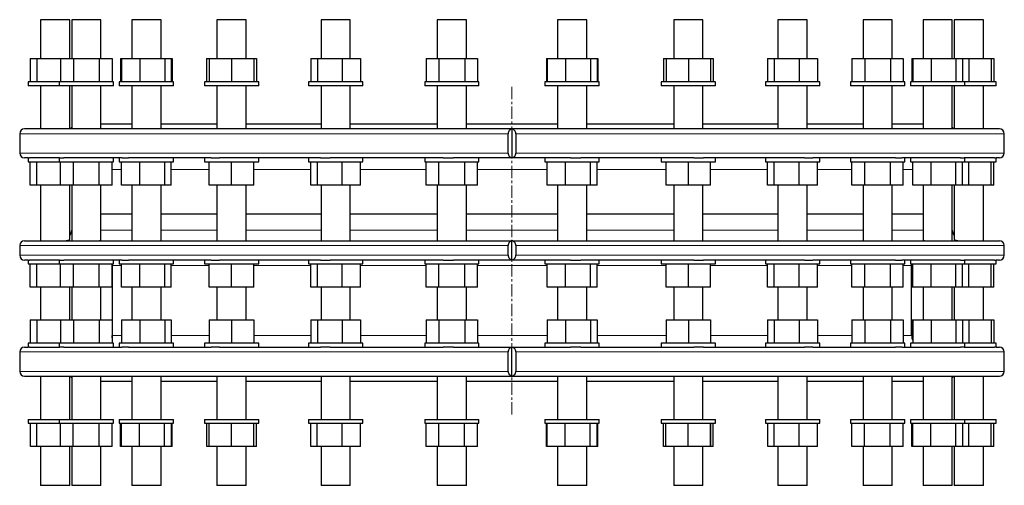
# Model space of a CAD drawing. Header units: millimetres. Extents: x 166 to 1872, y 135 to 1754.
# Tile 1 of 4: x 190 to 1205, y 135 to 615. Entities that reach past the tile are written whole.
import ezdxf

# ---------------------------------------------------------------- set-up
doc = ezdxf.new("R2010")
doc.units = ezdxf.units.MM
doc.linetypes.add('CENTERX2', pattern=[20.32, 12.7, -2.54, 2.54, -2.54])
doc.layers.add('FORMAT', color=7, linetype='Continuous')

msp = doc.modelspace()

# ---------------------------------------------------------------- linework, layer by layer
at = {"color": 7, "linetype": 'Continuous', "lineweight": 25}
for p, q in [((211.2, 615.4), (211.2, 575.4)), ((237.2, 615.4), (211.2, 615.4)), ((241.2, 615.4), (237.2, 615.4)), ((241.2, 575.4), (241.2, 615.4)), ((243.3, 615.4), (243.3, 575.4)), ((271.5, 615.4), (243.3, 615.4)), ((273.3, 615.4), (271.5, 615.4)), ((273.3, 575.4), (273.3, 615.4)), ((305.3, 615.4), (305.3, 575.4)), ((334.9, 615.4), (305.3, 615.4)), ((335.3, 615.4), (334.9, 615.4)), ((335.3, 575.4), (335.3, 615.4)), ((393, 615.4), (393, 575.4)), ((423, 615.4), (393, 615.4)), ((423, 575.4), (423, 615.4)), ((500.3, 615.4), (500.3, 575.4)), ((530.3, 615.4), (500.3, 615.4)), ((530.3, 575.4), (530.3, 615.4)), ((620.1, 615.4), (620.1, 575.4)), ((650.1, 615.4), (620.1, 615.4)), ((650.1, 575.4), (650.1, 615.4)), ((744.1, 615.4), (744.1, 575.4)), ((774.1, 615.4), (744.1, 615.4)), ((774.1, 575.4), (774.1, 615.4)), ((863.9, 615.4), (863.9, 575.4)), ((893.9, 615.4), (863.9, 615.4)), ((893.9, 575.4), (893.9, 615.4)), ((971.3, 615.4), (971.3, 575.4)), ((1001.3, 615.4), (971.3, 615.4)), ((1001.3, 575.4), (1001.3, 615.4)), ((1059, 615.4), (1059, 575.4)), ((1089, 615.4), (1059, 615.4)), ((1089, 575.4), (1089, 615.4)), ((1121, 615.4), (1121, 575.4)), ((1151, 615.4), (1121, 615.4)), ((1151, 575.4), (1151, 615.4)), ((1153.1, 615.4), (1153.1, 575.4)), ((1183.1, 615.4), (1153.1, 615.4)), ((1183.1, 575.4), (1183.1, 615.4)), ((200.5, 575.4), (200.5, 551.4)), ((200.5, 575.4), (207.4, 575.4)), ((207.4, 575.4), (207.4, 551.4)), ((207.4, 575.4), (231.7, 575.4)), ((231.7, 575.4), (231.7, 551.4)), ((231.7, 575.4), (245, 575.4)), ((245, 575.4), (245, 551.4)), ((245, 575.4), (271.6, 575.4)), ((271.6, 575.4), (271.6, 551.4)), ((271.6, 575.4), (284.8, 575.4)), ((284.8, 575.4), (284.8, 551.4)), ((293.7, 575.4), (293.7, 551.4)), ((293.7, 575.4), (294.6, 575.4)), ((294.6, 575.4), (294.6, 551.4)), ((294.6, 575.4), (313.4, 575.4)), ((313.4, 575.4), (313.4, 551.4)), ((313.4, 575.4), (339.1, 575.4)), ((339.1, 575.4), (339.1, 551.4)), ((339.1, 575.4), (345.9, 575.4)), ((345.9, 575.4), (345.9, 551.4)), ((345.9, 575.4), (346.8, 575.4)), ((346.8, 575.4), (346.8, 551.4)), ((382.3, 575.4), (382.3, 551.4)), ((382.3, 575.4), (385, 575.4)), ((385, 575.4), (385, 551.4)), ((385, 575.4), (408, 575.4)), ((408, 575.4), (408, 551.4)), ((408, 575.4), (431, 575.4)), ((431, 575.4), (431, 551.4)), ((431, 575.4), (433.6, 575.4)), ((433.6, 575.4), (433.6, 551.4)), ((489.7, 575.4), (489.7, 551.4)), ((489.7, 575.4), (496.6, 575.4)), ((496.6, 575.4), (496.6, 551.4)), ((496.6, 575.4), (522.2, 575.4)), ((522.2, 575.4), (522.2, 551.4)), ((522.2, 575.4), (541, 575.4)), ((541, 575.4), (541, 551.4)), ((608.6, 575.4), (608.6, 551.4)), ((608.6, 575.4), (621.8, 575.4)), ((621.8, 575.4), (621.8, 551.4)), ((621.8, 575.4), (648.4, 575.4)), ((648.4, 575.4), (648.4, 551.4)), ((648.4, 575.4), (661.7, 575.4)), ((661.7, 575.4), (661.7, 551.4)), ((732.6, 575.4), (732.6, 551.4)), ((732.6, 575.4), (733.5, 575.4)), ((733.5, 575.4), (733.5, 551.4)), ((733.5, 575.4), (752.2, 575.4)), ((752.2, 575.4), (752.2, 551.4)), ((752.2, 575.4), (777.9, 575.4)), ((777.9, 575.4), (777.9, 551.4)), ((777.9, 575.4), (784.8, 575.4)), ((784.8, 575.4), (784.8, 551.4)), ((784.8, 575.4), (785.7, 575.4)), ((785.7, 575.4), (785.7, 551.4)), ((853.2, 575.4), (853.2, 551.4)), ((853.2, 575.4), (855.9, 575.4)), ((855.9, 575.4), (855.9, 551.4)), ((855.9, 575.4), (878.9, 575.4)), ((878.9, 575.4), (878.9, 551.4)), ((878.9, 575.4), (901.9, 575.4)), ((901.9, 575.4), (901.9, 551.4)), ((901.9, 575.4), (904.6, 575.4)), ((904.6, 575.4), (904.6, 551.4)), ((960.6, 575.4), (960.6, 551.4)), ((960.6, 575.4), (967.5, 575.4)), ((967.5, 575.4), (967.5, 551.4)), ((967.5, 575.4), (993.2, 575.4)), ((993.2, 575.4), (993.2, 551.4)), ((993.2, 575.4), (1011.9, 575.4)), ((1011.9, 575.4), (1011.9, 551.4)), ((1047.4, 575.4), (1047.4, 551.4)), ((1047.4, 575.4), (1060.7, 575.4)), ((1060.7, 575.4), (1060.7, 551.4)), ((1060.7, 575.4), (1087.2, 575.4)), ((1087.2, 575.4), (1087.2, 551.4)), ((1087.2, 575.4), (1100.5, 575.4)), ((1100.5, 575.4), (1100.5, 551.4)), ((1109.4, 575.4), (1109.4, 551.4)), ((1109.4, 575.4), (1110.3, 575.4)), ((1110.3, 575.4), (1110.3, 551.4)), ((1110.3, 575.4), (1129.1, 575.4)), ((1129.1, 575.4), (1129.1, 551.4)), ((1129.1, 575.4), (1154.7, 575.4)), ((1154.7, 575.4), (1154.7, 551.4)), ((1154.7, 575.4), (1161.6, 575.4)), ((1161.6, 575.4), (1161.6, 551.4)), ((1161.6, 575.4), (1168.1, 575.4)), ((1168.1, 575.4), (1168.1, 551.4)), ((1168.1, 575.4), (1191.1, 575.4)), ((1191.1, 575.4), (1191.1, 551.4)), ((1191.1, 575.4), (1193.7, 575.4)), ((1193.7, 575.4), (1193.7, 551.4)), ((198.2, 551.4), (198.2, 547.4)), ((230.3, 551.4), (198.2, 551.4)), ((230.3, 551.4), (230.3, 547.4)), ((286.3, 551.4), (230.3, 551.4)), ((286.3, 547.4), (286.3, 551.4)), ((292.3, 551.4), (292.3, 547.4)), ((348.3, 551.4), (292.3, 551.4)), ((348.3, 547.4), (348.3, 551.4)), ((380, 551.4), (380, 547.4)), ((436, 551.4), (380, 551.4)), ((436, 547.4), (436, 551.4)), ((487.3, 551.4), (487.3, 547.4)), ((543.3, 551.4), (487.3, 551.4)), ((543.3, 547.4), (543.3, 551.4)), ((607.1, 551.4), (607.1, 547.4)), ((663.1, 551.4), (607.1, 551.4)), ((663.1, 547.4), (663.1, 551.4)), ((731.1, 551.4), (731.1, 547.4)), ((732.1, 551.4), (731.1, 551.4)), ((787.1, 551.4), (732.1, 551.4)), ((787.1, 547.4), (787.1, 551.4)), ((850.9, 551.4), (850.9, 547.4)), ((854.6, 551.4), (850.9, 551.4)), ((906.9, 551.4), (854.6, 551.4)), ((906.9, 547.4), (906.9, 551.4)), ((958.3, 551.4), (958.3, 547.4)), ((966.5, 551.4), (958.3, 551.4)), ((1014.3, 551.4), (966.5, 551.4)), ((1014.3, 547.4), (1014.3, 551.4)), ((1046, 551.4), (1046, 547.4)), ((1060, 551.4), (1046, 551.4)), ((1102, 551.4), (1060, 551.4)), ((1102, 547.4), (1102, 551.4)), ((1108, 551.4), (1108, 547.4)), ((1128.7, 551.4), (1108, 551.4)), ((1164, 551.4), (1128.7, 551.4)), ((1164, 547.4), (1164, 551.4)), ((1168.1, 551.4), (1164, 551.4)), ((1196.1, 551.4), (1168.1, 551.4)), ((1196.1, 547.4), (1196.1, 551.4)), ((230.3, 547.4), (198.2, 547.4)), ((211.2, 547.4), (211.2, 502.9)), ((286.3, 547.4), (230.3, 547.4)), ((241.2, 502.9), (241.2, 547.4)), ((243.3, 547.4), (243.3, 502.9)), ((273.3, 502.9), (273.3, 547.4)), ((348.3, 547.4), (292.3, 547.4)), ((305.3, 547.4), (305.3, 502.9)), ((335.3, 502.9), (335.3, 547.4)), ((436, 547.4), (380, 547.4)), ((393, 547.4), (393, 502.9)), ((423, 502.9), (423, 547.4)), ((543.3, 547.4), (487.3, 547.4)), ((500.3, 547.4), (500.3, 502.9)), ((530.3, 502.9), (530.3, 547.4)), ((663.1, 547.4), (607.1, 547.4)), ((620.1, 547.4), (620.1, 502.9)), ((650.1, 502.9), (650.1, 547.4)), ((732.1, 547.4), (731.1, 547.4)), ((787.1, 547.4), (732.1, 547.4)), ((744.1, 547.4), (744.1, 502.9)), ((774.1, 502.9), (774.1, 547.4)), ((854.6, 547.4), (850.9, 547.4)), ((906.9, 547.4), (854.6, 547.4)), ((863.9, 547.4), (863.9, 502.9)), ((893.9, 502.9), (893.9, 547.4)), ((966.5, 547.4), (958.3, 547.4)), ((1014.3, 547.4), (966.5, 547.4)), ((971.3, 547.4), (971.3, 502.9)), ((1001.3, 502.9), (1001.3, 547.4)), ((1060, 547.4), (1046, 547.4)), ((1059, 547.4), (1059, 502.9)), ((1102, 547.4), (1060, 547.4)), ((1089, 502.9), (1089, 547.4)), ((1128.7, 547.4), (1108, 547.4)), ((1121, 547.4), (1121, 502.9)), ((1164, 547.4), (1128.7, 547.4)), ((1151, 502.9), (1151, 547.4)), ((1153.1, 547.4), (1153.1, 502.9)), ((1168.1, 547.4), (1164, 547.4)), ((1196.1, 547.4), (1168.1, 547.4)), ((1183.1, 502.9), (1183.1, 547.4)), ((273.3, 507.9), (305.3, 507.9)), ((335.3, 507.9), (393, 507.9)), ((423, 507.9), (500.3, 507.9)), ((530.3, 507.9), (620.1, 507.9)), ((650.1, 507.9), (744.1, 507.9)), ((774.1, 507.9), (863.9, 507.9)), ((893.9, 507.9), (971.3, 507.9)), ((1001.3, 507.9), (1059, 507.9)), ((1089, 507.9), (1121, 507.9)), ((189.6, 497.9), (189.6, 477.9)), ((1199.6, 502.9), (194.6, 502.9)), ((243.3, 504.6), (241.6, 502.9)), ((693.1, 477.9), (693.1, 497.9)), ((697.1, 502.8), (697.1, 473)), ((701.1, 497.9), (701.1, 477.9)), ((1152.6, 502.9), (1151, 504.6)), ((1204.6, 477.9), (1204.6, 497.9)), ((198.2, 472.9), (194.6, 472.9)), ((198.2, 472.9), (198.2, 468.9)), ((198.2, 472.9), (199.7, 472.9)), ((198.2, 468.9), (230.3, 468.9)), ((230.8, 472.9), (199.7, 472.9)), ((200.5, 444.9), (200.5, 468.9)), ((207.4, 444.9), (207.4, 468.9)), ((230.3, 472.9), (230.3, 468.9)), ((230.3, 468.9), (286.3, 468.9)), ((230.8, 472.9), (235, 472.9)), ((231.7, 444.9), (231.7, 468.9)), ((295.2, 472.9), (235, 472.9)), ((245, 444.9), (245, 468.9)), ((271.6, 444.9), (271.6, 468.9)), ((284.8, 444.9), (284.8, 468.9)), ((286.3, 468.9), (286.3, 472.9)), ((292.3, 472.9), (292.3, 468.9)), ((292.3, 468.9), (348.3, 468.9)), ((294.6, 444.9), (294.6, 468.9)), ((295.2, 472.9), (301.8, 472.9)), ((386.9, 472.9), (301.8, 472.9)), ((313.4, 444.9), (313.4, 468.9)), ((339.1, 444.9), (339.1, 468.9)), ((345.9, 444.9), (345.9, 468.9)), ((348.3, 468.9), (348.3, 472.9)), ((380, 472.9), (380, 468.9)), ((380, 468.9), (436, 468.9)), ((385, 444.9), (385, 468.9)), ((386.9, 472.9), (395.5, 472.9)), ((499.8, 472.9), (395.5, 472.9)), ((408, 444.9), (408, 468.9)), ((431, 444.9), (431, 468.9)), ((436, 468.9), (436, 472.9)), ((487.3, 472.9), (487.3, 468.9)), ((487.3, 468.9), (543.3, 468.9)), ((489.7, 444.9), (489.7, 468.9)), ((496.6, 444.9), (496.6, 468.9)), ((499.8, 472.9), (509.8, 472.9)), ((626.2, 472.9), (509.8, 472.9)), ((522.2, 444.9), (522.2, 468.9)), ((541, 444.9), (541, 468.9)), ((543.3, 468.9), (543.3, 472.9)), ((607.1, 472.9), (607.1, 468.9)), ((607.1, 468.9), (663.1, 468.9)), ((608.6, 444.9), (608.6, 468.9)), ((621.8, 444.9), (621.8, 468.9)), ((626.2, 472.9), (636.9, 472.9)), ((757.3, 472.9), (636.9, 472.9)), ((648.4, 444.9), (648.4, 468.9)), ((661.7, 444.9), (661.7, 468.9)), ((663.1, 468.9), (663.1, 472.9)), ((731.1, 472.9), (731.1, 468.9)), ((731.1, 468.9), (732.1, 468.9)), ((732.1, 468.9), (787.1, 468.9)), ((733.5, 444.9), (733.5, 468.9)), ((752.2, 444.9), (752.2, 468.9)), ((757.3, 472.9), (768.1, 472.9)), ((884.4, 472.9), (768.1, 472.9)), ((777.9, 444.9), (777.9, 468.9)), ((784.8, 444.9), (784.8, 468.9)), ((787.1, 468.9), (787.1, 472.9)), ((850.9, 472.9), (850.9, 468.9)), ((850.9, 468.9), (854.6, 468.9)), ((854.6, 468.9), (906.9, 468.9)), ((855.9, 444.9), (855.9, 468.9)), ((878.9, 444.9), (878.9, 468.9)), ((884.4, 472.9), (894.4, 472.9)), ((998.7, 472.9), (894.4, 472.9)), ((901.9, 444.9), (901.9, 468.9)), ((906.9, 468.9), (906.9, 472.9)), ((958.3, 472.9), (958.3, 468.9)), ((958.3, 468.9), (966.5, 468.9)), ((960.6, 444.9), (960.6, 468.9)), ((966.5, 468.9), (1014.3, 468.9)), ((967.5, 444.9), (967.5, 468.9)), ((993.2, 444.9), (993.2, 468.9)), ((998.7, 472.9), (1007.3, 472.9)), ((1092.5, 472.9), (1007.3, 472.9)), ((1011.9, 444.9), (1011.9, 468.9)), ((1014.3, 468.9), (1014.3, 472.9)), ((1046, 472.9), (1046, 468.9)), ((1046, 468.9), (1060, 468.9)), ((1047.4, 444.9), (1047.4, 468.9)), ((1060, 468.9), (1102, 468.9)), ((1060.7, 444.9), (1060.7, 468.9)), ((1087.2, 444.9), (1087.2, 468.9)), ((1092.5, 472.9), (1099.1, 472.9)), ((1159.3, 472.9), (1099.1, 472.9)), ((1100.5, 444.9), (1100.5, 468.9)), ((1102, 468.9), (1102, 472.9)), ((1108, 472.9), (1108, 468.9)), ((1108, 468.9), (1128.7, 468.9)), ((1110.3, 444.9), (1110.3, 468.9)), ((1128.7, 468.9), (1164, 468.9)), ((1129.1, 444.9), (1129.1, 468.9)), ((1154.7, 444.9), (1154.7, 468.9)), ((1159.3, 472.9), (1163.4, 472.9)), ((1161.6, 444.9), (1161.6, 468.9)), ((1194.6, 472.9), (1163.4, 472.9)), ((1164, 468.9), (1164, 472.9)), ((1164, 468.9), (1168.1, 468.9)), ((1168.1, 468.9), (1196.1, 468.9)), ((1168.1, 444.9), (1168.1, 468.9)), ((1191.1, 444.9), (1191.1, 468.9)), ((1193.7, 444.9), (1193.7, 468.9)), ((1194.6, 472.9), (1196.1, 472.9)), ((1196.1, 468.9), (1196.1, 472.9)), ((1199.6, 472.9), (1196.1, 472.9)), ((207.4, 444.9), (200.5, 444.9)), ((231.7, 444.9), (207.4, 444.9)), ((211.2, 444.9), (211.2, 387.6)), ((245, 444.9), (231.7, 444.9)), ((241.2, 389), (241.2, 444.9)), ((243.3, 444.9), (243.3, 387.6)), ((271.6, 444.9), (245, 444.9)), ((284.8, 444.9), (271.6, 444.9)), ((273.3, 388.5), (273.3, 444.9)), ((313.4, 444.9), (294.6, 444.9)), ((305.3, 444.9), (305.3, 387.6)), ((339.1, 444.9), (313.4, 444.9)), ((335.3, 387.9), (335.3, 444.9)), ((345.9, 444.9), (339.1, 444.9)), ((408, 444.9), (385, 444.9)), ((393, 444.9), (393, 387.6)), ((431, 444.9), (408, 444.9)), ((423, 387.6), (423, 444.9)), ((496.6, 444.9), (489.7, 444.9)), ((522.2, 444.9), (496.6, 444.9)), ((500.3, 444.9), (500.3, 387.6)), ((541, 444.9), (522.2, 444.9)), ((530.3, 387.6), (530.3, 444.9)), ((621.8, 444.9), (608.6, 444.9)), ((620.1, 444.9), (620.1, 387.6)), ((648.4, 444.9), (621.8, 444.9)), ((661.7, 444.9), (648.4, 444.9)), ((650.1, 387.6), (650.1, 444.9)), ((752.2, 444.9), (733.5, 444.9)), ((744.1, 444.9), (744.1, 387.6)), ((777.9, 444.9), (752.2, 444.9)), ((774.1, 387.6), (774.1, 444.9)), ((784.8, 444.9), (777.9, 444.9)), ((878.9, 444.9), (855.9, 444.9)), ((863.9, 444.9), (863.9, 387.6)), ((901.9, 444.9), (878.9, 444.9)), ((893.9, 387.6), (893.9, 444.9)), ((967.5, 444.9), (960.6, 444.9)), ((993.2, 444.9), (967.5, 444.9)), ((971.3, 444.9), (971.3, 387.6)), ((1011.9, 444.9), (993.2, 444.9)), ((1001.3, 387.6), (1001.3, 444.9)), ((1060.7, 444.9), (1047.4, 444.9)), ((1059, 444.9), (1059, 387.9)), ((1087.2, 444.9), (1060.7, 444.9)), ((1100.5, 444.9), (1087.2, 444.9)), ((1089, 387.6), (1089, 444.9)), ((1129.1, 444.9), (1110.3, 444.9)), ((1121, 444.9), (1121, 388.5)), ((1154.7, 444.9), (1129.1, 444.9)), ((1151, 387.6), (1151, 444.9)), ((1153.1, 444.9), (1153.1, 389)), ((1161.6, 444.9), (1154.7, 444.9)), ((1168.1, 444.9), (1161.6, 444.9)), ((1191.1, 444.9), (1168.1, 444.9)), ((1183.1, 387.6), (1183.1, 444.9)), ((1193.7, 444.9), (1191.1, 444.9)), ((305.3, 415.1), (273.3, 415.1)), ((393, 415.1), (335.3, 415.1)), ((500.3, 415.1), (423, 415.1)), ((620.1, 415.1), (530.3, 415.1)), ((744.1, 415.1), (650.1, 415.1)), ((863.9, 415.1), (774.1, 415.1)), ((971.3, 415.1), (893.9, 415.1)), ((1059, 415.1), (1001.3, 415.1)), ((1121, 415.1), (1089, 415.1)), ((243.3, 398.7), (243.3, 398.5)), ((1151, 398.5), (1151, 398.7)), ((194.6, 387.6), (1199.6, 387.6)), ((697.1, 367.7), (697.1, 387.5)), ((189.6, 382.6), (189.6, 372.6)), ((693.1, 372.6), (693.1, 382.6)), ((701.1, 382.6), (701.1, 372.6)), ((1204.6, 372.6), (1204.6, 382.6)), ((198.2, 367.6), (194.6, 367.6)), ((198.2, 367.6), (198.2, 363.6)), ((198.2, 367.6), (199.7, 367.6)), ((230.8, 367.6), (199.7, 367.6)), ((230.3, 367.6), (230.3, 363.6)), ((230.8, 367.6), (235, 367.6)), ((295.2, 367.6), (235, 367.6)), ((286.3, 363.6), (286.3, 367.6)), ((292.3, 367.6), (292.3, 363.6)), ((295.2, 367.6), (301.8, 367.6)), ((386.9, 367.6), (301.8, 367.6)), ((348.3, 363.6), (348.3, 367.6)), ((380, 367.6), (380, 363.6)), ((386.9, 367.6), (395.5, 367.6)), ((499.8, 367.6), (395.5, 367.6)), ((436, 363.6), (436, 367.6)), ((487.3, 367.6), (487.3, 363.6)), ((499.8, 367.6), (509.8, 367.6)), ((626.2, 367.6), (509.8, 367.6)), ((543.3, 363.6), (543.3, 367.6)), ((607.1, 367.6), (607.1, 363.6)), ((626.2, 367.6), (636.9, 367.6)), ((757.3, 367.6), (636.9, 367.6)), ((663.1, 363.6), (663.1, 367.6)), ((731.1, 367.6), (731.1, 363.6)), ((757.3, 367.6), (768.1, 367.6)), ((884.4, 367.6), (768.1, 367.6)), ((787.1, 363.6), (787.1, 367.6)), ((850.9, 367.6), (850.9, 363.6)), ((884.4, 367.6), (894.4, 367.6)), ((998.7, 367.6), (894.4, 367.6)), ((906.9, 363.6), (906.9, 367.6)), ((958.3, 367.6), (958.3, 363.6)), ((998.7, 367.6), (1007.3, 367.6)), ((1092.5, 367.6), (1007.3, 367.6)), ((1014.3, 363.6), (1014.3, 367.6)), ((1046, 367.6), (1046, 363.6)), ((1092.5, 367.6), (1099.1, 367.6)), ((1159.3, 367.6), (1099.1, 367.6)), ((1102, 363.6), (1102, 367.6)), ((1108, 367.6), (1108, 363.6)), ((1159.3, 367.6), (1163.4, 367.6)), ((1194.6, 367.6), (1163.4, 367.6)), ((1164, 363.6), (1164, 367.6)), ((1194.6, 367.6), (1196.1, 367.6)), ((1196.1, 363.6), (1196.1, 367.6)), ((1199.6, 367.6), (1196.1, 367.6)), ((198.2, 363.6), (230.3, 363.6)), ((200.5, 339.6), (200.5, 363.6)), ((207.4, 339.6), (207.4, 363.6)), ((230.3, 363.6), (286.3, 363.6)), ((231.7, 339.6), (231.7, 363.6)), ((245, 339.6), (245, 363.6)), ((271.6, 339.6), (271.6, 363.6)), ((284.8, 339.6), (284.8, 363.6)), ((285.1, 363.6), (285.1, 361.9)), ((285.1, 361.9), (285.1, 289.9)), ((292.3, 363.6), (348.3, 363.6)), ((294.6, 339.6), (294.6, 363.6)), ((313.4, 339.6), (313.4, 363.6)), ((339.1, 339.6), (339.1, 363.6)), ((345.9, 339.6), (345.9, 363.6)), ((380, 363.6), (436, 363.6)), ((385, 339.6), (385, 363.6)), ((408, 339.6), (408, 363.6)), ((431, 339.6), (431, 363.6)), ((487.3, 363.6), (543.3, 363.6)), ((489.7, 339.6), (489.7, 363.6)), ((496.6, 339.6), (496.6, 363.6)), ((522.2, 339.6), (522.2, 363.6)), ((541, 339.6), (541, 363.6)), ((607.1, 363.6), (663.1, 363.6)), ((608.6, 339.6), (608.6, 363.6)), ((621.8, 339.6), (621.8, 363.6)), ((648.4, 339.6), (648.4, 363.6)), ((661.7, 339.6), (661.7, 363.6)), ((731.1, 363.6), (732.1, 363.6)), ((732.1, 363.6), (787.1, 363.6)), ((733.5, 339.6), (733.5, 363.6)), ((752.2, 339.6), (752.2, 363.6)), ((777.9, 339.6), (777.9, 363.6)), ((784.8, 339.6), (784.8, 363.6)), ((850.9, 363.6), (854.6, 363.6)), ((854.6, 363.6), (906.9, 363.6)), ((855.9, 339.6), (855.9, 363.6)), ((878.9, 339.6), (878.9, 363.6)), ((901.9, 339.6), (901.9, 363.6)), ((958.3, 363.6), (966.5, 363.6)), ((960.6, 339.6), (960.6, 363.6)), ((966.5, 363.6), (1014.3, 363.6)), ((967.5, 339.6), (967.5, 363.6)), ((993.2, 339.6), (993.2, 363.6)), ((1011.9, 339.6), (1011.9, 363.6)), ((1046, 363.6), (1060, 363.6)), ((1047.4, 339.6), (1047.4, 363.6)), ((1060, 363.6), (1102, 363.6)), ((1060.7, 339.6), (1060.7, 363.6)), ((1087.2, 339.6), (1087.2, 363.6)), ((1100.5, 339.6), (1100.5, 363.6)), ((1108, 363.6), (1128.7, 363.6)), ((1109.1, 361.9), (1109.1, 363.6)), ((1109.1, 289.9), (1109.1, 361.9)), ((1109.4, 339.6), (1109.4, 363.6)), ((1110.3, 339.6), (1110.3, 363.6)), ((1128.7, 363.6), (1164, 363.6)), ((1129.1, 339.6), (1129.1, 363.6)), ((1154.7, 339.6), (1154.7, 363.6)), ((1161.6, 339.6), (1161.6, 363.6)), ((1164, 363.6), (1168.1, 363.6)), ((1168.1, 363.6), (1196.1, 363.6)), ((1168.1, 339.6), (1168.1, 363.6)), ((1191.1, 339.6), (1191.1, 363.6)), ((1193.7, 339.6), (1193.7, 363.6)), ((207.4, 339.6), (200.5, 339.6)), ((231.7, 339.6), (207.4, 339.6)), ((211.2, 339.6), (211.2, 305.9)), ((245, 339.6), (231.7, 339.6)), ((241.2, 305.9), (241.2, 339.6)), ((243.3, 339.6), (243.3, 305.9)), ((271.6, 339.6), (245, 339.6)), ((284.8, 339.6), (271.6, 339.6)), ((273.3, 305.9), (273.3, 339.6)), ((313.4, 339.6), (294.6, 339.6)), ((305.3, 339.6), (305.3, 305.9)), ((339.1, 339.6), (313.4, 339.6)), ((335.3, 305.9), (335.3, 339.6)), ((345.9, 339.6), (339.1, 339.6)), ((408, 339.6), (385, 339.6)), ((393, 339.6), (393, 305.9)), ((431, 339.6), (408, 339.6)), ((423, 305.9), (423, 339.6)), ((496.6, 339.6), (489.7, 339.6)), ((522.2, 339.6), (496.6, 339.6)), ((500.3, 339.6), (500.3, 305.9)), ((541, 339.6), (522.2, 339.6)), ((530.3, 305.9), (530.3, 339.6)), ((621.8, 339.6), (608.6, 339.6)), ((620.1, 339.6), (620.1, 305.9)), ((648.4, 339.6), (621.8, 339.6)), ((661.7, 339.6), (648.4, 339.6)), ((650.1, 305.9), (650.1, 339.6)), ((752.2, 339.6), (733.5, 339.6)), ((744.1, 339.6), (744.1, 305.9)), ((777.9, 339.6), (752.2, 339.6)), ((774.1, 305.9), (774.1, 339.6)), ((784.8, 339.6), (777.9, 339.6)), ((878.9, 339.6), (855.9, 339.6)), ((863.9, 339.6), (863.9, 305.9)), ((901.9, 339.6), (878.9, 339.6)), ((893.9, 305.9), (893.9, 339.6)), ((967.5, 339.6), (960.6, 339.6)), ((993.2, 339.6), (967.5, 339.6)), ((971.3, 339.6), (971.3, 305.9)), ((1011.9, 339.6), (993.2, 339.6)), ((1001.3, 305.9), (1001.3, 339.6)), ((1060.7, 339.6), (1047.4, 339.6)), ((1059, 339.6), (1059, 305.9)), ((1087.2, 339.6), (1060.7, 339.6)), ((1100.5, 339.6), (1087.2, 339.6)), ((1089, 305.9), (1089, 339.6)), ((1110.3, 339.6), (1109.4, 339.6)), ((1129.1, 339.6), (1110.3, 339.6)), ((1121, 339.6), (1121, 305.9)), ((1154.7, 339.6), (1129.1, 339.6)), ((1151, 305.9), (1151, 339.6)), ((1153.1, 339.6), (1153.1, 305.9)), ((1161.6, 339.6), (1154.7, 339.6)), ((1168.1, 339.6), (1161.6, 339.6)), ((1191.1, 339.6), (1168.1, 339.6)), ((1183.1, 305.9), (1183.1, 339.6)), ((1193.7, 339.6), (1191.1, 339.6)), ((200.5, 305.9), (200.5, 281.9)), ((200.5, 305.9), (207.4, 305.9)), ((207.4, 305.9), (207.4, 281.9)), ((207.4, 305.9), (231.7, 305.9)), ((231.7, 305.9), (231.7, 281.9)), ((231.7, 305.9), (245, 305.9)), ((245, 305.9), (245, 281.9)), ((245, 305.9), (271.6, 305.9)), ((271.6, 305.9), (271.6, 281.9)), ((271.6, 305.9), (284.8, 305.9)), ((284.8, 305.9), (284.8, 281.9)), ((294.6, 305.9), (294.6, 281.9)), ((294.6, 305.9), (313.4, 305.9)), ((313.4, 305.9), (313.4, 281.9)), ((313.4, 305.9), (339.1, 305.9)), ((339.1, 305.9), (339.1, 281.9)), ((339.1, 305.9), (345.9, 305.9)), ((345.9, 305.9), (345.9, 281.9)), ((385, 305.9), (385, 281.9)), ((385, 305.9), (408, 305.9)), ((408, 305.9), (408, 281.9)), ((408, 305.9), (431, 305.9)), ((431, 305.9), (431, 281.9)), ((489.7, 305.9), (489.7, 281.9)), ((489.7, 305.9), (496.6, 305.9)), ((496.6, 305.9), (496.6, 281.9)), ((496.6, 305.9), (522.2, 305.9)), ((522.2, 305.9), (522.2, 281.9)), ((522.2, 305.9), (541, 305.9)), ((541, 305.9), (541, 281.9)), ((608.6, 305.9), (608.6, 281.9)), ((608.6, 305.9), (621.8, 305.9)), ((621.8, 305.9), (621.8, 281.9)), ((621.8, 305.9), (648.4, 305.9)), ((648.4, 305.9), (648.4, 281.9)), ((648.4, 305.9), (661.7, 305.9)), ((661.7, 305.9), (661.7, 281.9)), ((733.5, 305.9), (733.5, 281.9)), ((733.5, 305.9), (752.2, 305.9)), ((752.2, 305.9), (752.2, 281.9)), ((752.2, 305.9), (777.9, 305.9)), ((777.9, 305.9), (777.9, 281.9)), ((777.9, 305.9), (784.8, 305.9)), ((784.8, 305.9), (784.8, 281.9)), ((855.9, 305.9), (855.9, 281.9)), ((855.9, 305.9), (878.9, 305.9)), ((878.9, 305.9), (878.9, 281.9)), ((878.9, 305.9), (901.9, 305.9)), ((901.9, 305.9), (901.9, 281.9)), ((960.6, 305.9), (960.6, 281.9)), ((960.6, 305.9), (967.5, 305.9)), ((967.5, 305.9), (967.5, 281.9)), ((967.5, 305.9), (993.2, 305.9)), ((993.2, 305.9), (993.2, 281.9)), ((993.2, 305.9), (1011.9, 305.9)), ((1011.9, 305.9), (1011.9, 281.9)), ((1047.4, 305.9), (1047.4, 281.9)), ((1047.4, 305.9), (1060.7, 305.9)), ((1060.7, 305.9), (1060.7, 281.9)), ((1060.7, 305.9), (1087.2, 305.9)), ((1087.2, 305.9), (1087.2, 281.9)), ((1087.2, 305.9), (1100.5, 305.9)), ((1100.5, 305.9), (1100.5, 281.9)), ((1109.4, 305.9), (1109.4, 287.3)), ((1109.4, 305.9), (1110.3, 305.9)), ((1110.3, 305.9), (1110.3, 281.9)), ((1110.3, 305.9), (1129.1, 305.9)), ((1129.1, 305.9), (1129.1, 281.9)), ((1129.1, 305.9), (1154.7, 305.9)), ((1154.7, 305.9), (1154.7, 281.9)), ((1154.7, 305.9), (1161.6, 305.9)), ((1161.6, 305.9), (1161.6, 281.9)), ((1161.6, 305.9), (1168.1, 305.9)), ((1168.1, 305.9), (1168.1, 281.9)), ((1168.1, 305.9), (1191.1, 305.9)), ((1191.1, 305.9), (1191.1, 281.9)), ((1191.1, 305.9), (1193.7, 305.9)), ((1193.7, 305.9), (1193.7, 281.9)), ((194.6, 277.9), (198.2, 277.9)), ((198.2, 281.9), (198.2, 277.9)), ((230.3, 281.9), (198.2, 281.9)), ((199.7, 277.9), (198.2, 277.9)), ((199.7, 277.9), (230.8, 277.9)), ((230.3, 281.9), (230.3, 277.9)), ((286.3, 281.9), (230.3, 281.9)), ((235, 277.9), (230.8, 277.9)), ((235, 277.9), (295.2, 277.9)), ((286.3, 277.9), (286.3, 281.9)), ((292.3, 281.9), (292.3, 277.9)), ((348.3, 281.9), (292.3, 281.9)), ((301.8, 277.9), (295.2, 277.9)), ((301.8, 277.9), (386.9, 277.9)), ((348.3, 277.9), (348.3, 281.9)), ((380, 281.9), (380, 277.9)), ((436, 281.9), (380, 281.9)), ((395.5, 277.9), (386.9, 277.9)), ((395.5, 277.9), (499.8, 277.9)), ((436, 277.9), (436, 281.9)), ((487.3, 281.9), (487.3, 277.9)), ((543.3, 281.9), (487.3, 281.9)), ((509.8, 277.9), (499.8, 277.9)), ((509.8, 277.9), (626.2, 277.9)), ((543.3, 277.9), (543.3, 281.9)), ((607.1, 281.9), (607.1, 277.9)), ((663.1, 281.9), (607.1, 281.9)), ((636.9, 277.9), (626.2, 277.9)), ((636.9, 277.9), (757.3, 277.9)), ((663.1, 277.9), (663.1, 281.9)), ((697.1, 248), (697.1, 277.8)), ((731.1, 281.9), (731.1, 277.9)), ((732.1, 281.9), (731.1, 281.9)), ((787.1, 281.9), (732.1, 281.9)), ((768.1, 277.9), (757.3, 277.9)), ((768.1, 277.9), (884.4, 277.9)), ((787.1, 277.9), (787.1, 281.9)), ((850.9, 281.9), (850.9, 277.9)), ((854.6, 281.9), (850.9, 281.9)), ((906.9, 281.9), (854.6, 281.9)), ((894.4, 277.9), (884.4, 277.9)), ((894.4, 277.9), (998.7, 277.9)), ((906.9, 277.9), (906.9, 281.9)), ((958.3, 281.9), (958.3, 277.9)), ((966.5, 281.9), (958.3, 281.9)), ((1014.3, 281.9), (966.5, 281.9)), ((1007.3, 277.9), (998.7, 277.9)), ((1007.3, 277.9), (1092.5, 277.9)), ((1014.3, 277.9), (1014.3, 281.9)), ((1046, 281.9), (1046, 277.9)), ((1060, 281.9), (1046, 281.9)), ((1102, 281.9), (1060, 281.9)), ((1099.1, 277.9), (1092.5, 277.9)), ((1099.1, 277.9), (1159.3, 277.9)), ((1102, 277.9), (1102, 281.9)), ((1108, 281.9), (1108, 277.9)), ((1128.7, 281.9), (1108, 281.9)), ((1164, 281.9), (1128.7, 281.9)), ((1163.4, 277.9), (1159.3, 277.9)), ((1163.4, 277.9), (1194.6, 277.9)), ((1164, 277.9), (1164, 281.9)), ((1168.1, 281.9), (1164, 281.9)), ((1196.1, 281.9), (1168.1, 281.9)), ((1196.1, 277.9), (1194.6, 277.9)), ((1196.1, 277.9), (1196.1, 281.9)), ((1196.1, 277.9), (1199.6, 277.9)), ((189.6, 272.9), (189.6, 252.9)), ((693.1, 252.9), (693.1, 272.9)), ((701.1, 272.9), (701.1, 252.9)), ((1204.6, 252.9), (1204.6, 272.9)), ((194.6, 247.9), (1199.6, 247.9)), ((211.2, 247.9), (211.2, 203.4)), ((241.2, 203.4), (241.2, 247.9)), ((241.6, 247.9), (243.3, 246.3)), ((243.3, 247.9), (243.3, 203.4)), ((273.3, 203.4), (273.3, 247.9)), ((305.3, 247.9), (305.3, 203.4)), ((335.3, 203.4), (335.3, 247.9)), ((393, 247.9), (393, 203.4)), ((423, 203.4), (423, 247.9)), ((500.3, 247.9), (500.3, 203.4)), ((530.3, 203.4), (530.3, 247.9)), ((620.1, 247.9), (620.1, 203.4)), ((650.1, 203.4), (650.1, 247.9)), ((744.1, 247.9), (744.1, 203.4)), ((774.1, 203.4), (774.1, 247.9)), ((863.9, 247.9), (863.9, 203.4)), ((893.9, 203.4), (893.9, 247.9)), ((971.3, 247.9), (971.3, 203.4)), ((1001.3, 203.4), (1001.3, 247.9)), ((1059, 247.9), (1059, 203.4)), ((1089, 203.4), (1089, 247.9)), ((1121, 247.9), (1121, 203.4)), ((1151, 246.3), (1152.6, 247.9)), ((1151, 203.4), (1151, 247.9)), ((1153.1, 247.9), (1153.1, 203.4)), ((1183.1, 203.4), (1183.1, 247.9)), ((273.3, 242.9), (305.3, 242.9)), ((335.3, 242.9), (393, 242.9)), ((423, 242.9), (500.3, 242.9)), ((530.3, 242.9), (620.1, 242.9)), ((650.1, 242.9), (744.1, 242.9)), ((774.1, 242.9), (863.9, 242.9)), ((893.9, 242.9), (971.3, 242.9)), ((1001.3, 242.9), (1059, 242.9)), ((1089, 242.9), (1121, 242.9)), ((198.2, 203.4), (198.2, 199.4)), ((198.2, 203.4), (230.3, 203.4)), ((230.3, 203.4), (230.3, 199.4)), ((230.3, 203.4), (286.3, 203.4)), ((286.3, 199.4), (286.3, 203.4)), ((292.3, 203.4), (292.3, 199.4)), ((292.3, 203.4), (348.3, 203.4)), ((348.3, 199.4), (348.3, 203.4)), ((380, 203.4), (380, 199.4)), ((380, 203.4), (436, 203.4)), ((436, 199.4), (436, 203.4)), ((487.3, 203.4), (487.3, 199.4)), ((487.3, 203.4), (543.3, 203.4)), ((543.3, 199.4), (543.3, 203.4)), ((607.1, 203.4), (607.1, 199.4)), ((607.1, 203.4), (663.1, 203.4)), ((663.1, 199.4), (663.1, 203.4)), ((731.1, 203.4), (731.1, 199.4)), ((731.1, 203.4), (787.1, 203.4)), ((787.1, 199.4), (787.1, 203.4)), ((850.9, 203.4), (850.9, 199.4)), ((850.9, 203.4), (906.9, 203.4)), ((906.9, 199.4), (906.9, 203.4)), ((958.3, 203.4), (958.3, 199.4)), ((958.3, 203.4), (1014.3, 203.4)), ((1014.3, 199.4), (1014.3, 203.4)), ((1046, 203.4), (1046, 199.4)), ((1046, 203.4), (1102, 203.4)), ((1102, 199.4), (1102, 203.4)), ((1108, 203.4), (1108, 199.4)), ((1108, 203.4), (1108.9, 203.4)), ((1108.9, 203.4), (1164, 203.4)), ((1164, 199.4), (1164, 203.4)), ((1164, 203.4), (1196.1, 203.4)), ((1196.1, 199.4), (1196.1, 203.4)), ((198.2, 199.4), (230.3, 199.4)), ((200.6, 175.4), (200.6, 199.4)), ((207.3, 175.4), (207.3, 199.4)), ((230.3, 199.4), (286.3, 199.4)), ((231.7, 175.4), (231.7, 199.4)), ((244.9, 175.4), (244.9, 199.4)), ((271.4, 175.4), (271.4, 199.4)), ((284.8, 175.4), (284.8, 199.4)), ((292.3, 199.4), (348.3, 199.4)), ((293.7, 175.4), (293.7, 199.4)), ((294.6, 175.4), (294.6, 199.4)), ((313.2, 175.4), (313.2, 199.4)), ((338.9, 175.4), (338.9, 199.4)), ((346, 175.4), (346, 199.4)), ((346.8, 175.4), (346.8, 199.4)), ((380, 199.4), (436, 199.4)), ((382.4, 175.4), (382.4, 199.4)), ((384.9, 175.4), (384.9, 199.4)), ((407.8, 175.4), (407.8, 199.4)), ((430.9, 175.4), (430.9, 199.4)), ((431, 175.4), (431, 199.4)), ((433.6, 175.4), (433.6, 199.4)), ((487.3, 199.4), (543.3, 199.4)), ((489.7, 175.4), (489.7, 199.4)), ((496.4, 175.4), (496.4, 199.4)), ((522.1, 175.4), (522.1, 199.4)), ((541, 175.4), (541, 199.4)), ((607.1, 199.4), (663.1, 199.4)), ((608.6, 175.4), (608.6, 199.4)), ((621.7, 175.4), (621.7, 199.4)), ((648.3, 175.4), (648.3, 199.4)), ((661.7, 175.4), (661.7, 199.4)), ((731.1, 199.4), (787.1, 199.4)), ((732.6, 175.4), (732.6, 199.4)), ((733.4, 175.4), (733.4, 199.4)), ((752.1, 175.4), (752.1, 199.4)), ((777.8, 175.4), (777.8, 199.4)), ((784.8, 175.4), (784.8, 199.4)), ((785.7, 175.4), (785.7, 199.4)), ((850.9, 199.4), (906.9, 199.4)), ((853.3, 175.4), (853.3, 199.4)), ((855.8, 175.4), (855.8, 199.4)), ((878.7, 175.4), (878.7, 199.4)), ((901.8, 175.4), (901.8, 199.4)), ((902, 175.4), (902, 199.4)), ((904.5, 175.4), (904.5, 199.4)), ((958.3, 199.4), (1014.3, 199.4)), ((960.7, 175.4), (960.7, 199.4)), ((967.4, 175.4), (967.4, 199.4)), ((993, 175.4), (993, 199.4)), ((1011.9, 175.4), (1011.9, 199.4)), ((1046, 199.4), (1102, 199.4)), ((1047.4, 175.4), (1047.4, 199.4)), ((1060.5, 175.4), (1060.5, 199.4)), ((1087.1, 175.4), (1087.1, 199.4)), ((1100.5, 175.4), (1100.5, 199.4)), ((1108, 199.4), (1108.9, 199.4)), ((1108.9, 199.4), (1164, 199.4)), ((1109.4, 175.4), (1109.4, 199.4)), ((1110.3, 175.4), (1110.3, 199.4)), ((1128.9, 175.4), (1128.9, 199.4)), ((1154.6, 175.4), (1154.6, 199.4)), ((1161.7, 175.4), (1161.7, 199.4)), ((1164, 199.4), (1196.1, 199.4)), ((1167.9, 175.4), (1167.9, 199.4)), ((1191, 175.4), (1191, 199.4)), ((1191.1, 175.4), (1191.1, 199.4)), ((1193.7, 175.4), (1193.7, 199.4)), ((207.3, 175.4), (200.6, 175.4)), ((231.7, 175.4), (207.3, 175.4)), ((211.2, 175.4), (211.2, 135.4)), ((244.9, 175.4), (231.7, 175.4)), ((241.2, 135.4), (241.2, 175.4)), ((243.3, 175.4), (243.3, 135.4)), ((271.4, 175.4), (244.9, 175.4)), ((284.8, 175.4), (271.4, 175.4)), ((273.3, 135.4), (273.3, 175.4)), ((294.6, 175.4), (293.7, 175.4)), ((313.2, 175.4), (294.6, 175.4)), ((305.3, 175.4), (305.3, 135.4)), ((338.9, 175.4), (313.2, 175.4)), ((335.3, 135.4), (335.3, 175.4)), ((346, 175.4), (338.9, 175.4)), ((346.8, 175.4), (346, 175.4)), ((384.9, 175.4), (382.4, 175.4)), ((407.8, 175.4), (384.9, 175.4)), ((393, 175.4), (393, 135.4)), ((430.9, 175.4), (407.8, 175.4)), ((423, 135.4), (423, 175.4)), ((431, 175.4), (430.9, 175.4)), ((433.6, 175.4), (431, 175.4)), ((496.4, 175.4), (489.7, 175.4)), ((522.1, 175.4), (496.4, 175.4)), ((500.3, 175.4), (500.3, 135.4)), ((541, 175.4), (522.1, 175.4)), ((530.3, 135.4), (530.3, 175.4)), ((621.7, 175.4), (608.6, 175.4)), ((620.1, 175.4), (620.1, 135.4)), ((648.3, 175.4), (621.7, 175.4)), ((661.7, 175.4), (648.3, 175.4)), ((650.1, 135.4), (650.1, 175.4)), ((733.4, 175.4), (732.6, 175.4)), ((752.1, 175.4), (733.4, 175.4)), ((744.1, 175.4), (744.1, 135.4)), ((777.8, 175.4), (752.1, 175.4)), ((774.1, 135.4), (774.1, 175.4)), ((784.8, 175.4), (777.8, 175.4)), ((785.7, 175.4), (784.8, 175.4)), ((855.8, 175.4), (853.3, 175.4)), ((878.7, 175.4), (855.8, 175.4)), ((863.9, 175.4), (863.9, 135.4)), ((901.8, 175.4), (878.7, 175.4)), ((893.9, 135.4), (893.9, 175.4)), ((902, 175.4), (901.8, 175.4)), ((904.5, 175.4), (902, 175.4)), ((967.4, 175.4), (960.7, 175.4)), ((993, 175.4), (967.4, 175.4)), ((971.3, 175.4), (971.3, 135.4)), ((1011.9, 175.4), (993, 175.4)), ((1001.3, 135.4), (1001.3, 175.4)), ((1060.5, 175.4), (1047.4, 175.4)), ((1059, 175.4), (1059, 135.4)), ((1087.1, 175.4), (1060.5, 175.4)), ((1100.5, 175.4), (1087.1, 175.4)), ((1089, 135.4), (1089, 175.4)), ((1110.3, 175.4), (1109.4, 175.4)), ((1128.9, 175.4), (1110.3, 175.4)), ((1121, 175.4), (1121, 135.4)), ((1154.6, 175.4), (1128.9, 175.4)), ((1151, 135.4), (1151, 175.4)), ((1153.1, 175.4), (1153.1, 135.4)), ((1161.7, 175.4), (1154.6, 175.4)), ((1167.9, 175.4), (1161.7, 175.4)), ((1191, 175.4), (1167.9, 175.4)), ((1183.1, 135.4), (1183.1, 175.4)), ((1191.1, 175.4), (1191, 175.4)), ((1193.7, 175.4), (1191.1, 175.4)), ((237.2, 135.4), (211.2, 135.4)), ((241.2, 135.4), (237.2, 135.4)), ((271.5, 135.4), (243.3, 135.4)), ((273.3, 135.4), (271.5, 135.4)), ((334.9, 135.4), (305.3, 135.4)), ((335.3, 135.4), (334.9, 135.4)), ((423, 135.4), (393, 135.4)), ((530.3, 135.4), (500.3, 135.4)), ((650.1, 135.4), (620.1, 135.4)), ((774.1, 135.4), (744.1, 135.4)), ((893.9, 135.4), (863.9, 135.4)), ((1001.3, 135.4), (971.3, 135.4)), ((1089, 135.4), (1059, 135.4)), ((1151, 135.4), (1121, 135.4)), ((1183.1, 135.4), (1153.1, 135.4))]:
    msp.add_line(p, q, dxfattribs=at)
at = {"color": 8, "linetype": 'Continuous', "lineweight": 18}
for p, q in [((693.1, 497.9), (189.6, 497.9)), ((1204.6, 497.9), (701.1, 497.9)), ((189.6, 477.9), (693.1, 477.9)), ((701.1, 477.9), (1204.6, 477.9)), ((294.6, 460.9), (284.8, 460.9)), ((385, 460.9), (345.9, 460.9)), ((489.7, 460.9), (431, 460.9)), ((608.6, 460.9), (541, 460.9)), ((733.5, 460.9), (661.7, 460.9)), ((855.9, 460.9), (784.8, 460.9)), ((960.6, 460.9), (901.9, 460.9)), ((1047.4, 460.9), (1011.9, 460.9)), ((1110.3, 460.9), (1100.5, 460.9)), ((243.3, 398.5), (243.3, 398.5)), ((273.3, 398.5), (305.3, 398.5)), ((335.3, 398.5), (393, 398.5)), ((423, 398.5), (500.3, 398.5)), ((530.3, 398.5), (620.1, 398.5)), ((650.1, 398.5), (744.1, 398.5)), ((774.1, 398.5), (863.9, 398.5)), ((893.9, 398.5), (971.3, 398.5)), ((1001.3, 398.5), (1059, 398.5)), ((1089, 398.5), (1121, 398.5)), ((1151, 398.5), (1151, 398.5)), ((693.1, 382.6), (189.6, 382.6)), ((1204.6, 382.6), (701.1, 382.6)), ((189.6, 372.6), (693.1, 372.6)), ((701.1, 372.6), (1204.6, 372.6)), ((294.6, 361.9), (285.1, 361.9)), ((385, 361.9), (345.9, 361.9)), ((489.7, 361.9), (431, 361.9)), ((608.6, 361.9), (541, 361.9)), ((697.1, 361.9), (661.7, 361.9)), ((733.5, 361.9), (697.1, 361.9)), ((855.9, 361.9), (784.8, 361.9)), ((960.6, 361.9), (901.9, 361.9)), ((1047.4, 361.9), (1011.9, 361.9)), ((1109.1, 361.9), (1100.5, 361.9)), ((285.1, 289.9), (294.6, 289.9)), ((345.9, 289.9), (385, 289.9)), ((431, 289.9), (489.7, 289.9)), ((541, 289.9), (608.6, 289.9)), ((661.7, 289.9), (733.5, 289.9)), ((784.8, 289.9), (855.9, 289.9)), ((901.9, 289.9), (960.6, 289.9)), ((1011.9, 289.9), (1047.4, 289.9)), ((1100.5, 289.9), (1109.1, 289.9)), ((693.1, 272.9), (189.6, 272.9)), ((1204.6, 272.9), (701.1, 272.9)), ((189.6, 252.9), (693.1, 252.9)), ((701.1, 252.9), (1204.6, 252.9))]:
    msp.add_line(p, q, dxfattribs=at)
at = {"color": 7, "linetype": 'Continuous', "lineweight": 25}
for centre, radius, start, end in [((194.6, 497.9), 5, 90, 180), ((1199.6, 497.9), 5, 0, 90), ((194.6, 477.9), 5, 180, 270), ((1199.6, 477.9), 5, 270, 0), ((231.3, 399.6), 12, 325.3488, 355), ((1162.9, 399.6), 12, 185, 214.6512), ((194.6, 382.6), 5, 90, 180), ((1199.6, 382.6), 5, 0, 90), ((194.6, 372.6), 5, 180, 270), ((1199.6, 372.6), 5, 270, 0), ((273.1, 289.9), 12, 347.4952, 0), ((1121.1, 289.9), 12, 180, 205.7279), ((194.6, 272.9), 5, 90, 180), ((1199.6, 272.9), 5, 0, 90), ((194.6, 252.9), 5, 180, 270), ((1199.6, 252.9), 5, 270, 0)]:
    msp.add_arc(centre, radius, start, end, dxfattribs=at)
for points, knots in [([(697.1, 502.8), (696.6, 502.7), (696.2, 502.6), (695.5, 502.2), (695.3, 502.1), (694.9, 501.7), (694.7, 501.6), (694.3, 501.2), (694.1, 500.9), (693.8, 500.4), (693.6, 500.2), (693.4, 499.6), (693.3, 499.3), (693.2, 498.6), (693.1, 498.3), (693.1, 497.9)], [0, 0, 0, 0, 0.25, 0.25, 0.375, 0.375, 0.5, 0.5, 0.625, 0.625, 0.75, 0.75, 0.875, 0.875, 1, 1, 1, 1]), ([(701.1, 497.9), (701.1, 498.3), (701.1, 498.6), (701, 499.1), (700.9, 499.3), (700.8, 499.6), (700.8, 499.7), (700.6, 500.2), (700.5, 500.4), (700.1, 500.9), (700, 501.1), (699.6, 501.6), (699.4, 501.7), (698.9, 502.1), (698.7, 502.2), (698.1, 502.6), (697.6, 502.7), (697.1, 502.8)], [0, 0, 0, 0, 0.125, 0.125, 0.1875, 0.1875, 0.25, 0.25, 0.375, 0.375, 0.5, 0.5, 0.625, 0.625, 0.75, 0.75, 1, 1, 1, 1]), ([(693.1, 477.9), (693.1, 477.6), (693.2, 477.3), (693.3, 476.8), (693.3, 476.6), (693.4, 476.3), (693.5, 476.1), (693.6, 475.7), (693.8, 475.4), (694.1, 474.9), (694.3, 474.7), (694.7, 474.3), (694.9, 474.1), (695.3, 473.8), (695.5, 473.7), (696.2, 473.3), (696.6, 473.1), (697.1, 473)], [0, 0, 0, 0, 0.125, 0.125, 0.1875, 0.1875, 0.25, 0.25, 0.375, 0.375, 0.5, 0.5, 0.625, 0.625, 0.75, 0.75, 1, 1, 1, 1]), ([(697.1, 473), (697.6, 473.1), (698.1, 473.3), (698.7, 473.7), (698.9, 473.8), (699.4, 474.1), (699.6, 474.3), (699.9, 474.7), (700.1, 474.9), (700.5, 475.4), (700.6, 475.7), (700.8, 476.3), (700.9, 476.6), (701.1, 477.2), (701.1, 477.6), (701.1, 477.9)], [0, 0, 0, 0, 0.25, 0.25, 0.375, 0.375, 0.5, 0.5, 0.625, 0.625, 0.75, 0.75, 0.875, 0.875, 1, 1, 1, 1]), ([(237, 387.6), (237.3, 387.6), (238.1, 387.6), (238.9, 387.8), (239.5, 388), (240, 388.2), (240.4, 388.3), (240.7, 388.5), (241, 388.7), (241.1, 388.9), (241.2, 389), (241.2, 389), (241.2, 389)], [0, 0, 0, 0, 0.141993, 0.286421, 0.378498, 0.470581, 0.56455, 0.658519, 0.767371, 0.876211, 0.988673, 1, 1, 1, 1]), ([(271.4, 387.6), (271.5, 387.6), (271.7, 387.6), (272.1, 387.6), (272.5, 387.8), (272.8, 387.9), (273.1, 388.1), (273.2, 388.3), (273.3, 388.4), (273.3, 388.5), (273.3, 388.5)], [0, 0, 0, 0, 0.066398, 0.212936, 0.359499, 0.510228, 0.660972, 0.81043, 0.959889, 1, 1, 1, 1]), ([(334.8, 387.6), (334.9, 387.6), (335, 387.6), (335.2, 387.6), (335.3, 387.7), (335.3, 387.8), (335.3, 387.9)], [0, 0, 0, 0, 0.138239, 0.443329, 0.748469, 1, 1, 1, 1]), ([(697.1, 387.5), (696.6, 387.4), (696.2, 387.2), (695.5, 386.9), (695.3, 386.7), (694.9, 386.4), (694.7, 386.2), (694.3, 385.8), (694.1, 385.6), (693.8, 385.1), (693.6, 384.8), (693.4, 384.2), (693.3, 383.9), (693.2, 383.3), (693.1, 382.9), (693.1, 382.6)], [0, 0, 0, 0, 0.25, 0.25, 0.375, 0.375, 0.5, 0.5, 0.625, 0.625, 0.75, 0.75, 0.875, 0.875, 1, 1, 1, 1]), ([(701.1, 382.6), (701.1, 382.9), (701.1, 383.3), (701, 383.8), (700.9, 383.9), (700.8, 384.2), (700.8, 384.4), (700.6, 384.8), (700.5, 385.1), (700.1, 385.6), (700, 385.8), (699.6, 386.2), (699.4, 386.4), (698.9, 386.7), (698.7, 386.9), (698.1, 387.2), (697.6, 387.4), (697.1, 387.5)], [0, 0, 0, 0, 0.125, 0.125, 0.1875, 0.1875, 0.25, 0.25, 0.375, 0.375, 0.5, 0.5, 0.625, 0.625, 0.75, 0.75, 1, 1, 1, 1]), ([(1059, 387.9), (1059, 387.9), (1059, 387.8), (1059.1, 387.6), (1059.3, 387.6), (1059.4, 387.6)], [0, 0, 0, 0, 0.17503, 0.584735, 1, 1, 1, 1]), ([(1121, 388.5), (1121, 388.5), (1121, 388.3), (1121.1, 388.1), (1121.3, 388), (1121.7, 387.8), (1122.1, 387.6), (1122.6, 387.6), (1122.8, 387.6)], [0, 0, 0, 0, 0.135301, 0.288953, 0.446384, 0.6038, 0.800565, 1, 1, 1, 1]), ([(1153.1, 389), (1153.1, 389), (1153.1, 389), (1153.1, 388.9), (1153.3, 388.7), (1153.6, 388.5), (1153.9, 388.3), (1154.3, 388.1), (1154.9, 387.9), (1155.5, 387.8), (1156.3, 387.6), (1156.9, 387.6), (1157.3, 387.6)], [0, 0, 0, 0, 0.050621, 0.146235, 0.244321, 0.342415, 0.444234, 0.546053, 0.650418, 0.754772, 0.876648, 1, 1, 1, 1]), ([(693.1, 372.6), (693.1, 372.2), (693.2, 371.9), (693.3, 371.4), (693.3, 371.3), (693.4, 371), (693.5, 370.8), (693.6, 370.4), (693.8, 370.1), (694.1, 369.6), (694.3, 369.4), (694.7, 369), (694.9, 368.8), (695.3, 368.5), (695.5, 368.3), (696.2, 368), (696.6, 367.8), (697.1, 367.7)], [0, 0, 0, 0, 0.125, 0.125, 0.1875, 0.1875, 0.25, 0.25, 0.375, 0.375, 0.5, 0.5, 0.625, 0.625, 0.75, 0.75, 1, 1, 1, 1]), ([(697.1, 367.7), (697.6, 367.8), (698.1, 368), (698.7, 368.3), (698.9, 368.5), (699.4, 368.8), (699.6, 369), (699.9, 369.4), (700.1, 369.6), (700.5, 370.1), (700.6, 370.4), (700.8, 370.9), (700.9, 371.3), (701.1, 371.9), (701.1, 372.2), (701.1, 372.6)], [0, 0, 0, 0, 0.25, 0.25, 0.375, 0.375, 0.5, 0.5, 0.625, 0.625, 0.75, 0.75, 0.875, 0.875, 1, 1, 1, 1]), ([(697.1, 277.8), (696.6, 277.7), (696.2, 277.6), (695.5, 277.2), (695.3, 277.1), (694.9, 276.7), (694.7, 276.6), (694.3, 276.2), (694.1, 275.9), (693.8, 275.4), (693.6, 275.2), (693.4, 274.6), (693.3, 274.3), (693.2, 273.6), (693.1, 273.3), (693.1, 272.9)], [0, 0, 0, 0, 0.25, 0.25, 0.375, 0.375, 0.5, 0.5, 0.625, 0.625, 0.75, 0.75, 0.875, 0.875, 1, 1, 1, 1]), ([(701.1, 272.9), (701.1, 273.3), (701.1, 273.6), (701, 274.1), (700.9, 274.3), (700.8, 274.6), (700.8, 274.7), (700.6, 275.2), (700.5, 275.4), (700.1, 275.9), (700, 276.1), (699.6, 276.6), (699.4, 276.7), (698.9, 277.1), (698.7, 277.2), (698.1, 277.6), (697.6, 277.7), (697.1, 277.8)], [0, 0, 0, 0, 0.125, 0.125, 0.1875, 0.1875, 0.25, 0.25, 0.375, 0.375, 0.5, 0.5, 0.625, 0.625, 0.75, 0.75, 1, 1, 1, 1]), ([(693.1, 252.9), (693.1, 252.6), (693.2, 252.3), (693.3, 251.8), (693.3, 251.6), (693.4, 251.3), (693.5, 251.1), (693.6, 250.7), (693.8, 250.4), (694.1, 249.9), (694.3, 249.7), (694.7, 249.3), (694.9, 249.1), (695.3, 248.8), (695.5, 248.7), (696.2, 248.3), (696.6, 248.1), (697.1, 248)], [0, 0, 0, 0, 0.125, 0.125, 0.1875, 0.1875, 0.25, 0.25, 0.375, 0.375, 0.5, 0.5, 0.625, 0.625, 0.75, 0.75, 1, 1, 1, 1]), ([(697.1, 248), (697.6, 248.1), (698.1, 248.3), (698.7, 248.7), (698.9, 248.8), (699.4, 249.1), (699.6, 249.3), (699.9, 249.7), (700.1, 249.9), (700.5, 250.4), (700.6, 250.7), (700.8, 251.3), (700.9, 251.6), (701.1, 252.2), (701.1, 252.6), (701.1, 252.9)], [0, 0, 0, 0, 0.25, 0.25, 0.375, 0.375, 0.5, 0.5, 0.625, 0.625, 0.75, 0.75, 0.875, 0.875, 1, 1, 1, 1])]:
    msp.add_open_spline(points, degree=3, knots=knots, dxfattribs=at)
at = {"layer": 'FORMAT', "linetype": 'CENTERX2', "lineweight": 18}
msp.add_line((697.1, 208.3), (697.1, 548.1), dxfattribs=at)

doc.saveas('drawing.dxf')
